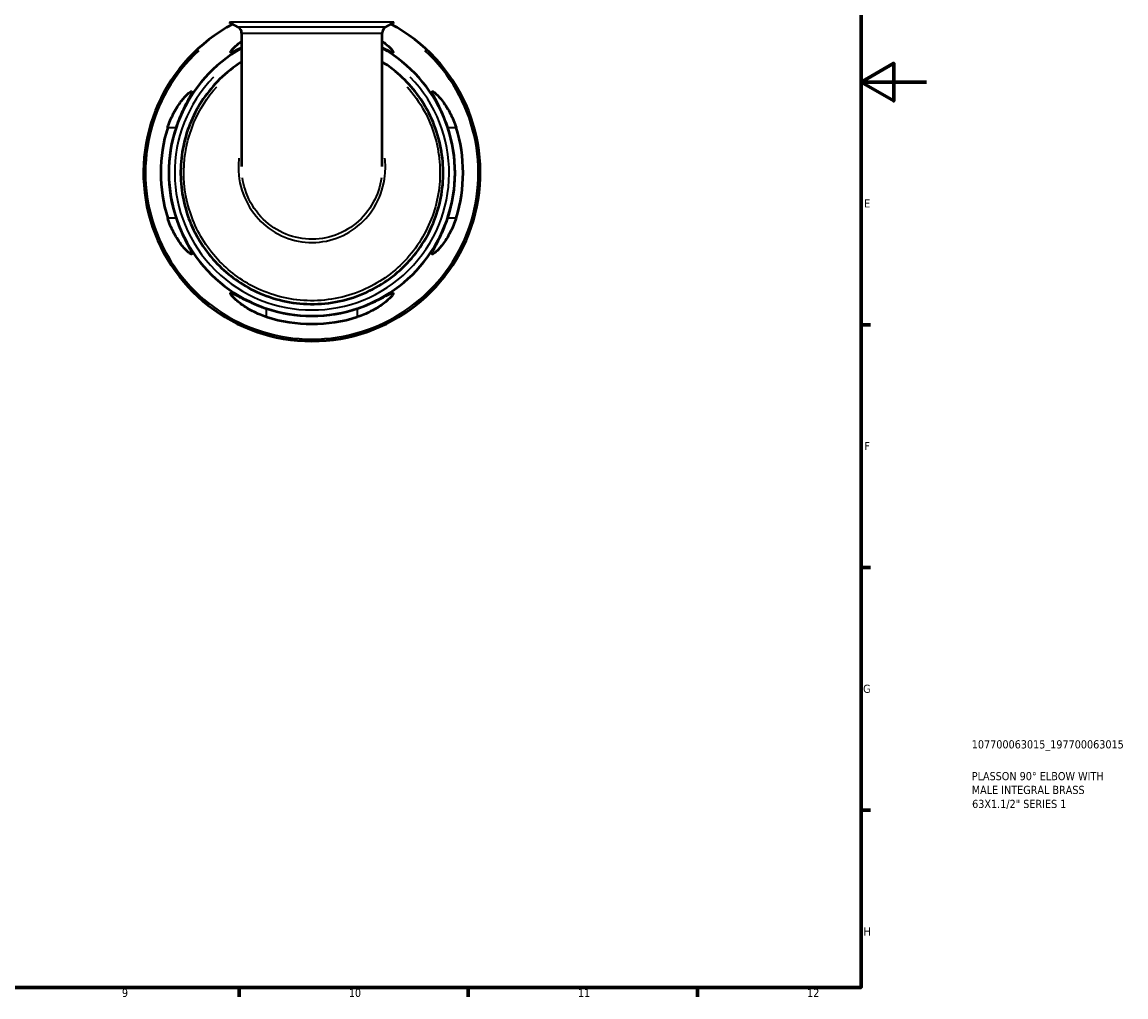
# Model space of a CAD drawing. Header units: millimetres. Extents: x 0 to 902, y 0 to 825.
# Tile 6 of 7: x 564 to 902, y 17 to 315. Entities that reach past the tile are written whole.
import ezdxf

# ---------------------------------------------------------------- set-up
doc = ezdxf.new("R2010")
doc.units = ezdxf.units.MM
for name, color, linetype, lineweight in [('Border (ISO)', 7, 'Continuous', 70), ('Title (ISO)', 7, 'Continuous', 50), ('Visible (ISO)', 7, 'Continuous', 50), ('Visible Narrow (ISO)', 7, 'Continuous', 35)]:
    doc.layers.add(name, color=color, linetype=linetype, lineweight=lineweight)
doc.styles.add('Note Text (ISO)', font='tahoma.ttf')

# ---------------------------------------------------------------- blocks, each defined once
blk = doc.blocks.new('Borders Default Border')
at = {"layer": 'Border (ISO)'}
for p, q in [((821, 222.75), (823.9, 222.75)), ((821, 148.5), (823.9, 148.5)), ((821, 74.25), (823.9, 74.25)), ((630.75, 20), (630.75, 17.1)), ((700.83, 20), (700.83, 17.1)), ((770.92, 20), (770.92, 17.1))]:
    blk.add_line(p, q, dxfattribs=at)
at = {"layer": 'Border (ISO)', "flags": 128}
for points in [[(20, 20), (20, 574), (821, 574), (821, 20), (20, 20)], [(841, 297), (821, 297), (831, 302.77), (831, 291.23), (821, 297)]]:
    blk.add_lwpolyline(points, dxfattribs=at)
at = {"layer": 'Border (ISO)', "color": 232, "true_color": 0xca0064, "char_height": 2.5, "attachment_point": 7, "style": 'Note Text (ISO)'}
for s, insert in [('E', (821.94, 258.63)), ('F', (822, 184.38)), ('G', (821.61, 110.08)), ('H', (821.74, 35.88)), ('9', (594.88, 17.05)), ('10', (664.29, 17.05)), ('11', (734.37, 17.1)), ('12', (804.46, 17.1))]:
    blk.add_mtext(s, dxfattribs=dict(at, insert=insert))
blk = doc.blocks.new('Title Blocks ISO')
at = {"layer": 'Title (ISO)', "color": 232, "true_color": 0xca0064, "style": 'Note Text (ISO)'}
for tag, p in [('PART_NUMBER_001', (33.84, 73.13)), ('DESCRIPTION_001', (33.84, 63.4)), ('DESCRIPTION_002', (33.84, 59.19)), ('DESCRIPTION_003', (33.95, 54.91))]:
    blk.add_attdef(tag, p, '', height=2.5, dxfattribs=at)

msp = doc.modelspace()

# ---------------------------------------------------------------- linework, layer by layer
at = {"layer": 'Visible (ISO)'}
for p, q in [((630.458, 313.776), (627.738, 315.347)), ((675.541, 313.776), (678.261, 315.347)), ((631.488, 311.992), (631.488, 271.125)), ((674.511, 271.125), (674.511, 311.992))]:
    msp.add_line(p, q, dxfattribs=at)
for centre, radius, start, end in [((652.999, 269.241), 51.5, 117.99118, 62.00882), ((629.428, 311.992), 2.06, 0, 60), ((676.571, 311.992), 2.06, 120, 180), ((652.999, 269.241), 43.775, 119.43311, 60.56689), ((652.999, 269.241), 46.242, 162.5587, 197.4413), ((652.999, 269.241), 43.797, 161.55106, 198.44894), ((652.999, 269.241), 43.797, 341.55106, 18.44894), ((652.999, 269.241), 46.242, 342.5587, 17.4413), ((652.999, 269.241), 43.797, 251.55106, 288.44894), ((652.999, 269.241), 46.242, 252.5587, 287.4413)]:
    msp.add_arc(centre, radius, start, end, dxfattribs=at)
for points, knots in [([(631.488, 307.504), (630.835, 307.169), (630.253, 306.863), (629.222, 306.344), (628.799, 306.148), (628.287, 305.998), (628.155, 306.006), (628.086, 306.191), (628.17, 306.379), (628.627, 307.011), (629.1, 307.519), (630.22, 308.531), (630.814, 309.015), (631.488, 309.507)], [-2.9775491, -2.9775491, -2.9775491, -2.9775491, -2.6870541, -2.6870541, -2.3671762, -2.3671762, -2.108532, -2.108532, -1.8252568, -1.8252568, -1.4258803, -1.4258803, -1.109865, -1.109865, -1.109865, -1.109865]), ([(674.51, 309.507), (675.258, 308.962), (675.908, 308.424), (677.027, 307.387), (677.466, 306.901), (677.861, 306.316), (677.92, 306.148), (677.811, 305.997), (677.658, 306.005), (677.088, 306.195), (676.621, 306.419), (675.587, 306.946), (675.075, 307.214), (674.51, 307.504)], [-3.0278508, -3.0278508, -3.0278508, -3.0278508, -2.6762554, -2.6762554, -2.2793674, -2.2793674, -2.0020046, -2.0020046, -1.7409589, -1.7409589, -1.4086107, -1.4086107, -1.1569591, -1.1569591, -1.1569591, -1.1569591]), ([(631.489, 303.164), (629.072, 301.631), (626.818, 299.842), (621.07, 294.168), (618.082, 289.775), (613.997, 280.179), (612.901, 274.98), (612.764, 264.553), (613.724, 259.327), (617.557, 249.629), (620.429, 245.159), (627.464, 237.842), (631.547, 234.922), (641.181, 230.429), (646.858, 229.137), (658.481, 229.008), (664.424, 230.276), (674.754, 235.036), (679.227, 238.332), (686.561, 246.487), (689.394, 251.365), (692.841, 261.77), (693.488, 267.279), (692.544, 278.21), (690.913, 283.621), (685.817, 292.963), (682.508, 296.971), (677.28, 301.286), (675.923, 302.269), (674.51, 303.164)], [-7.2888736, -7.2888736, -7.2888736, -7.2888736, -7.0751438, -7.0751438, -6.6856925, -6.6856925, -6.2962642, -6.2962642, -5.9068458, -5.9068458, -5.5174298, -5.5174298, -5.1487782, -5.1487782, -4.7235618, -4.7235618, -4.2806071, -4.2806071, -3.8740667, -3.8740667, -3.4614961, -3.4614961, -3.0555108, -3.0555108, -2.6421632, -2.6421632, -2.2608445, -2.2608445, -2.1359245, -2.1359245, -2.1359245, -2.1359245]), ([(608.883, 283.101), (608.937, 283.271), (608.992, 283.44), (609.295, 284.339), (609.572, 285.055), (610.556, 287.313), (611.362, 288.742), (612.906, 291.044), (613.651, 291.971), (614.853, 293.269), (615.34, 293.708), (615.925, 294.103), (616.092, 294.162), (616.243, 294.053), (616.235, 293.9), (616.046, 293.33), (615.821, 292.863), (615.095, 291.438), (614.526, 290.369), (613.318, 287.878), (612.676, 286.435), (611.872, 284.316), (611.656, 283.711), (611.453, 283.101)], [-3.9594814, -3.9594814, -3.9594814, -3.9594814, -3.9060555, -3.9060555, -3.6739937, -3.6739937, -3.1474223, -3.1474223, -2.6762554, -2.6762554, -2.2793674, -2.2793674, -2.0020046, -2.0020046, -1.7409589, -1.7409589, -1.4086107, -1.4086107, -0.9362447, -0.9362447, -0.4420832, -0.4420832, -0.2484768, -0.2484768, -0.2484768, -0.2484768]), ([(694.545, 283.101), (694.541, 283.114), (694.537, 283.127), (694.268, 283.932), (693.982, 284.714), (693.11, 286.927), (692.485, 288.295), (691.317, 290.67), (690.77, 291.692), (690.102, 293.018), (689.906, 293.442), (689.756, 293.954), (689.764, 294.085), (689.948, 294.154), (690.137, 294.07), (690.769, 293.613), (691.277, 293.141), (692.608, 291.666), (693.485, 290.528), (695.047, 288.016), (695.747, 286.679), (696.627, 284.541), (696.887, 283.826), (697.115, 283.101)], [-3.8841418, -3.8841418, -3.8841418, -3.8841418, -3.8800695, -3.8800695, -3.6300511, -3.6300511, -3.1528344, -3.1528344, -2.6870541, -2.6870541, -2.3671762, -2.3671762, -2.108532, -2.108532, -1.8252568, -1.8252568, -1.4258803, -1.4258803, -0.8839262, -0.8839262, -0.4089083, -0.4089083, -0.179597, -0.179597, -0.179597, -0.179597]), ([(611.453, 255.381), (611.457, 255.368), (611.462, 255.355), (611.731, 254.551), (612.016, 253.769), (612.888, 251.555), (613.513, 250.187), (614.681, 247.813), (615.229, 246.791), (615.896, 245.464), (616.093, 245.041), (616.243, 244.529), (616.234, 244.397), (616.05, 244.329), (615.861, 244.412), (615.229, 244.869), (614.721, 245.342), (613.39, 246.816), (612.513, 247.955), (610.952, 250.467), (610.251, 251.804), (609.371, 253.941), (609.111, 254.656), (608.883, 255.381)], [-3.8841418, -3.8841418, -3.8841418, -3.8841418, -3.8800695, -3.8800695, -3.6300511, -3.6300511, -3.1528344, -3.1528344, -2.6870541, -2.6870541, -2.3671762, -2.3671762, -2.108532, -2.108532, -1.8252568, -1.8252568, -1.4258803, -1.4258803, -0.8839262, -0.8839262, -0.4089083, -0.4089083, -0.179597, -0.179597, -0.179597, -0.179597]), ([(697.115, 255.381), (697.062, 255.212), (697.007, 255.043), (696.704, 254.143), (696.427, 253.428), (695.442, 251.17), (694.637, 249.74), (693.092, 247.439), (692.348, 246.511), (691.145, 245.213), (690.659, 244.774), (690.074, 244.38), (689.906, 244.321), (689.755, 244.429), (689.763, 244.582), (689.952, 245.152), (690.177, 245.62), (690.903, 247.044), (691.473, 248.113), (692.68, 250.605), (693.322, 252.048), (694.126, 254.166), (694.342, 254.772), (694.545, 255.381)], [-3.9594814, -3.9594814, -3.9594814, -3.9594814, -3.9060555, -3.9060555, -3.6739937, -3.6739937, -3.1474223, -3.1474223, -2.6762554, -2.6762554, -2.2793674, -2.2793674, -2.0020046, -2.0020046, -1.7409589, -1.7409589, -1.4086107, -1.4086107, -0.9362447, -0.9362447, -0.4420832, -0.4420832, -0.2484768, -0.2484768, -0.2484768, -0.2484768]), ([(639.139, 225.125), (638.97, 225.179), (638.801, 225.234), (637.901, 225.537), (637.186, 225.814), (634.928, 226.798), (633.498, 227.604), (631.197, 229.148), (630.269, 229.893), (628.971, 231.095), (628.532, 231.582), (628.138, 232.167), (628.079, 232.334), (628.187, 232.485), (628.34, 232.477), (628.91, 232.288), (629.378, 232.063), (630.802, 231.337), (631.871, 230.768), (634.362, 229.56), (635.805, 228.919), (637.924, 228.114), (638.53, 227.898), (639.139, 227.695)], [-3.9594814, -3.9594814, -3.9594814, -3.9594814, -3.9060555, -3.9060555, -3.6739937, -3.6739937, -3.1474223, -3.1474223, -2.6762554, -2.6762554, -2.2793674, -2.2793674, -2.0020046, -2.0020046, -1.7409589, -1.7409589, -1.4086107, -1.4086107, -0.9362447, -0.9362447, -0.4420832, -0.4420832, -0.2484768, -0.2484768, -0.2484768, -0.2484768]), ([(666.859, 227.695), (666.872, 227.699), (666.885, 227.704), (667.69, 227.973), (668.472, 228.258), (670.685, 229.13), (672.053, 229.755), (674.428, 230.923), (675.45, 231.471), (676.776, 232.138), (677.2, 232.335), (677.712, 232.485), (677.843, 232.476), (677.912, 232.292), (677.828, 232.103), (677.371, 231.471), (676.899, 230.964), (675.424, 229.632), (674.286, 228.755), (671.774, 227.194), (670.437, 226.493), (668.299, 225.613), (667.584, 225.353), (666.859, 225.125)], [-3.8841418, -3.8841418, -3.8841418, -3.8841418, -3.8800695, -3.8800695, -3.6300511, -3.6300511, -3.1528344, -3.1528344, -2.6870541, -2.6870541, -2.3671762, -2.3671762, -2.108532, -2.108532, -1.8252568, -1.8252568, -1.4258803, -1.4258803, -0.8839262, -0.8839262, -0.4089083, -0.4089083, -0.179597, -0.179597, -0.179597, -0.179597])]:
    msp.add_open_spline(points, degree=3, knots=knots, dxfattribs=at)
at = {"layer": 'Visible Narrow (ISO)'}
for p, q in [((677.95, 315.347), (628.049, 315.347)), ((609.012, 283.101), (611.325, 283.101)), ((694.674, 283.101), (696.987, 283.101)), ((611.325, 255.381), (609.012, 255.381)), ((696.987, 255.381), (694.674, 255.381)), ((639.139, 225.254), (639.139, 227.567)), ((666.859, 227.567), (666.859, 225.254))]:
    msp.add_line(p, q, dxfattribs=at)
for radius, start, end in [(50.897, 132.80909, 47.19091), (41.972, 135.74808, 44.25192)]:
    msp.add_arc((652.999, 269.241), radius, start, end, dxfattribs=at)
for points, knots in [([(675.263, 313.776), (675.238, 313.776), (675.211, 313.776), (674.961, 313.776), (674.636, 313.776), (673.527, 313.776), (672.576, 313.776), (670.623, 313.776), (669.765, 313.776), (668.109, 313.776), (667.332, 313.776), (665.688, 313.776), (664.823, 313.776), (661.874, 313.776), (659.665, 313.776), (655.92, 313.776), (654.453, 313.776), (652.999, 313.776), (650.745, 313.776), (648.484, 313.776), (644.239, 313.776), (642.252, 313.776), (638.929, 313.776), (637.55, 313.776), (634.386, 313.776), (632.822, 313.776), (631.331, 313.776), (630.968, 313.776), (630.74, 313.776)], [-3.3112715, -3.3112715, -3.3112715, -3.3112715, -3.2608479, -3.2608479, -2.8731996, -2.8731996, -2.234709, -2.234709, -1.8242453, -1.8242453, -1.5050087, -1.5050087, -1.1857666, -1.1857666, -0.4560641, -0.4560641, 0, 0, 0, 0.7071405, 0.7071405, 1.3905219, 1.3905219, 1.951647, 1.951647, 2.8637696, 2.8637696, 3.3151233, 3.3151233, 3.3151233, 3.3151233]), ([(631.757, 311.992), (631.975, 311.992), (632.322, 311.992), (633.744, 311.992), (635.236, 311.992), (638.256, 311.992), (639.572, 311.992), (642.743, 311.992), (644.639, 311.992), (648.691, 311.992), (650.848, 311.992), (652.999, 311.992), (654.387, 311.992), (655.787, 311.992), (659.36, 311.992), (661.469, 311.992), (664.282, 311.992), (665.108, 311.992), (666.677, 311.992), (667.419, 311.992), (668.999, 311.992), (669.818, 311.992), (671.681, 311.992), (672.589, 311.992), (673.648, 311.992), (673.957, 311.992), (674.196, 311.992), (674.222, 311.992), (674.246, 311.992)], [-3.3151234, -3.3151234, -3.3151234, -3.3151234, -2.8637696, -2.8637696, -1.951647, -1.951647, -1.3905219, -1.3905219, -0.7071405, -0.7071405, 0, 0, 0, 0.4560641, 0.4560641, 1.1857666, 1.1857666, 1.5050087, 1.5050087, 1.8242453, 1.8242453, 2.234709, 2.234709, 2.8731996, 2.8731996, 3.2608479, 3.2608479, 3.3112715, 3.3112715, 3.3112715, 3.3112715]), ([(682.113, 295.549), (684.172, 293.259), (685.961, 290.728), (690.006, 283.272), (691.587, 277.989), (692.488, 267.324), (691.85, 261.953), (688.477, 251.813), (685.711, 247.061), (678.558, 239.118), (674.198, 235.909), (664.13, 231.274), (658.341, 230.039), (647.015, 230.166), (641.484, 231.423), (632.096, 235.798), (628.115, 238.641), (621.254, 245.767), (618.451, 250.121), (614.704, 259.572), (613.762, 264.666), (613.878, 274.837), (614.937, 279.911), (618.614, 288.599), (620.979, 292.316), (623.885, 295.55)], [2.4067135, 2.4067135, 2.4067135, 2.4067135, 2.6421632, 2.6421632, 3.0555108, 3.0555108, 3.4614961, 3.4614961, 3.8740667, 3.8740667, 4.2806071, 4.2806071, 4.7235618, 4.7235618, 5.1487782, 5.1487782, 5.5174298, 5.5174298, 5.9068458, 5.9068458, 6.2962642, 6.2962642, 6.6856925, 6.6856925, 7.0180849, 7.0180849, 7.0180849, 7.0180849]), ([(630.656, 273.757), (630.639, 273.604), (630.623, 273.451), (630.32, 270.14), (630.646, 266.923), (632.495, 260.999), (633.967, 258.279), (637.798, 253.697), (640.127, 251.812), (645.289, 249.11), (648.11, 248.276), (653.845, 247.751), (656.756, 248.054), (662.261, 249.749), (664.852, 251.145), (669.358, 254.843), (671.258, 257.159), (674.103, 262.416), (675.013, 265.372), (675.542, 270.172), (675.538, 271.975), (675.342, 273.757)], [-1.6679084, -1.6679084, -1.6679084, -1.6679084, -1.6479439, -1.6479439, -1.2367428, -1.2367428, -0.843234, -0.843234, -0.4619412, -0.4619412, -0.0872338, -0.0872338, 0.2854629, 0.2854629, 0.660285, 0.660285, 1.0417455, 1.0417455, 1.4354833, 1.4354833, 1.6678904, 1.6678904, 1.6678904, 1.6678904]), ([(674.258, 267.684), (673.87, 265.076), (673.036, 262.538), (670.445, 257.749), (668.628, 255.533), (664.322, 251.995), (661.847, 250.66), (656.588, 249.041), (653.808, 248.75), (648.329, 249.252), (645.634, 250.05), (640.702, 252.634), (638.477, 254.436), (634.814, 258.821), (633.405, 261.425), (632.181, 265.339), (631.916, 266.504), (631.742, 267.684)], [-1.3977659, -1.3977659, -1.3977659, -1.3977659, -1.0417455, -1.0417455, -0.660285, -0.660285, -0.2854629, -0.2854629, 0.0872338, 0.0872338, 0.4619412, 0.4619412, 0.843234, 0.843234, 1.2367428, 1.2367428, 1.3977757, 1.3977757, 1.3977757, 1.3977757])]:
    msp.add_open_spline(points, degree=3, knots=knots, dxfattribs=at)

# ---------------------------------------------------------------- block references
msp.add_blockref('Borders Default Border', (0, 0))
msp.add_blockref('Title Blocks ISO', (821, 20)).add_auto_attribs({'PART_NUMBER_001': '107700063015_197700063015', 'DESCRIPTION_001': 'PLASSON 90° ELBOW WITH', 'DESCRIPTION_002': 'MALE INTEGRAL BRASS', 'DESCRIPTION_003': '63X1.1/2" SERIES 1'})

doc.saveas('drawing.dxf')
